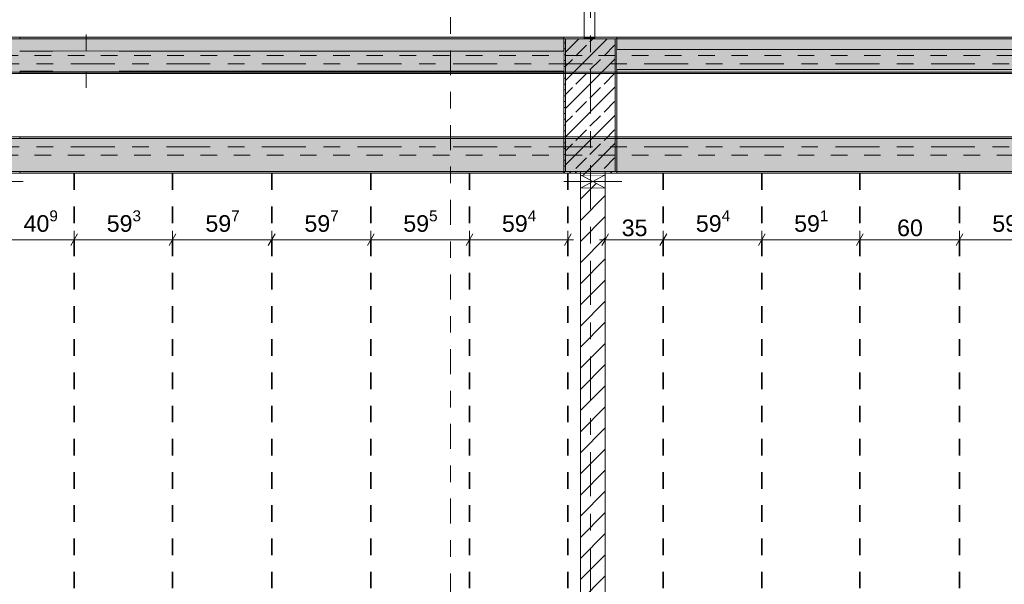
# Model space of a CAD drawing. Header units: metres. Extents: x -3.6 to 84.5, y -11 to 16.8.
# Tile 22 of 229: x 7.9 to 13.8, y 2.7 to 6.1. Entities that reach past the tile are written whole.
import ezdxf

# ---------------------------------------------------------------- set-up
doc = ezdxf.new("R2010")
doc.units = ezdxf.units.M
doc.header["$MEASUREMENT"] = 0
for name, pattern in [('Achse', [0.2, 0.1, -0.05, 0, -0.05]), ('Schnittlinie', [0.3, 0.15, -0.075, 0, -0.075]), ('Strichlinie doppelt', [0.546806, 0.264583, -0.105833, 0.070556, -0.105833]), ('Strichlinie eng', [0.115, 0.075, -0.04]), ('Wipeout_Contour', [1, 0, -1])]:
    doc.linetypes.add(name, pattern=pattern)
for name, color, linetype in [('155 - Bemaßung_ Beschriftung.Ausbau - Deckenelemente', 7, 'Continuous'), ('201a - Marker.Schnitt - optisch Grundriss', 7, 'Continuous'), ('451 - Universal.Achsen Raster', 7, 'Continuous'), ('605 - Struktur.Wand Innen', 7, 'Continuous'), ('607 - Struktur.Stütze', 7, 'Continuous'), ('608 - Struktur.Träger', 7, 'Continuous'), ('Abbruch_605 - Struktur.Wand Innen', 7, 'Continuous'), ('Neubau_605 - Struktur.Wand Innen', 7, 'Continuous')]:
    doc.layers.add(name, color=color, linetype=linetype)
doc.styles.add('ERSTELLTER_STIL_2', font='txt')
doc.linetypes.add('Abbruch 1', pattern='A,0,[1,2022.0244.A_L5A-PL04.10_iA_Deckenelemente 3.OG1.Shx,S=0.001984,R=0,X=0,Y=0],-0.25,0', length=0.25)
doc.dimstyles.new('ERSTELLTER_STIL__1', dxfattribs={"dimtxt": 0.1, "dimasz": 0.0532, "dimexe": 0.18, "dimexo": 0.0625, "dimgap": 0, "dimtad": 1, "dimtih": 1, "dimtoh": 1, "dimzin": 0, "dimdsep": 46, "dimtxsty": 'ERSTELLTER_STIL_2', "dimblk": 'ARROWHEAD_2', "dimblk1": 'ARROWHEAD_2', "dimblk2": 'ARROWHEAD_2', "dimcen": 0.09, "dimse1": 1, "dimse2": 1, "dimclrd": 7, "dimclre": 7, "dimclrt": 7, "dimazin": 0, "dimtfac": 1, "dimtdec": 4, "dimtmove": 0, "dimatfit": 3, "dimfxl": 1, "dimtolj": 1, "dimtzin": 0, "dimarcsym": 0})
pattern_1 = [(45, (0, 0), (-0.08485281, 0.08485281), []), (45, (-0.04243, 0.04243), (-0.08485281, 0.08485281), [0.09, -0.03])]
pattern_2 = [(45, (0, 0), (-0.01767767, 0.01767767), [0, -0.025])]
pattern_3 = [(45, (0, 0), (-0.0636396, 0.0636396), [])]

# ---------------------------------------------------------------- blocks, each defined once
blk = doc.blocks.new('*D217')
at = {"layer": '155 - Bemaßung_ Beschriftung.Ausbau - Deckenelemente', "color": 7, "linetype": 'Continuous', "lineweight": 5}
for p, q in [((7.8302, 4.825), (7.7898, 4.755)), ((7.81, 4.7375), (7.81, 4.8425)), ((8.2392, 4.825), (8.1988, 4.755)), ((8.219, 4.7375), (8.219, 4.8425)), ((7.7758, 4.79), (7.81, 4.79)), ((7.81, 4.79), (8.219, 4.79))]:
    blk.add_line(p, q, dxfattribs=at)
at = {"layer": '155 - Bemaßung_ Beschriftung.Ausbau - Deckenelemente', "color": 7, "lineweight": 5, "insert": (7.9136, 4.8083), "char_height": 0.1, "attachment_point": 7, "style": 'ERSTELLTER_STIL_2'}
blk.add_mtext('\\A1;{\\pql;\\fArial|b0|i0|c0|p38;40\\fArial|b0|i0|c0|p38;\\A1{\\H.66x;\\S9^  ;}}', dxfattribs=at)
blk = doc.blocks.new('ARROWHEAD_2')
at = {"color": 0, "linetype": 'Continuous', "lineweight": 0}
for p, q in [((0, 0), (-1, 0)), ((-0.38, -0.66), (0.38, 0.66))]:
    blk.add_line(p, q, dxfattribs=at)
blk = doc.blocks.new('*D218')
at = {"layer": '155 - Bemaßung_ Beschriftung.Ausbau - Deckenelemente', "color": 7, "linetype": 'Continuous', "lineweight": 5}
for p, q in [((8.2392, 4.825), (8.1988, 4.755)), ((8.219, 4.7375), (8.219, 4.8425)), ((8.8322, 4.825), (8.7918, 4.755)), ((8.812, 4.7375), (8.812, 4.8425)), ((8.219, 4.79), (8.812, 4.79))]:
    blk.add_line(p, q, dxfattribs=at)
at = {"layer": '155 - Bemaßung_ Beschriftung.Ausbau - Deckenelemente', "color": 7, "lineweight": 5, "insert": (8.4146, 4.8083), "char_height": 0.1, "attachment_point": 7, "style": 'ERSTELLTER_STIL_2'}
blk.add_mtext('\\A1;{\\pql;\\fArial|b0|i0|c0|p38;59\\fArial|b0|i0|c0|p38;\\A1{\\H.66x;\\S3^  ;}}', dxfattribs=at)
blk = doc.blocks.new('*D219')
at = {"layer": '155 - Bemaßung_ Beschriftung.Ausbau - Deckenelemente', "color": 7, "linetype": 'Continuous', "lineweight": 5}
for p, q in [((8.8322, 4.825), (8.7918, 4.755)), ((8.812, 4.7375), (8.812, 4.8425)), ((9.4292, 4.825), (9.3888, 4.755)), ((9.409, 4.7375), (9.409, 4.8425)), ((8.812, 4.79), (9.409, 4.79))]:
    blk.add_line(p, q, dxfattribs=at)
at = {"layer": '155 - Bemaßung_ Beschriftung.Ausbau - Deckenelemente', "color": 7, "lineweight": 5, "insert": (9.0096, 4.8083), "char_height": 0.1, "attachment_point": 7, "style": 'ERSTELLTER_STIL_2'}
blk.add_mtext('\\A1;{\\pql;\\fArial|b0|i0|c0|p38;59\\fArial|b0|i0|c0|p38;\\A1{\\H.66x;\\S7^  ;}}', dxfattribs=at)
blk = doc.blocks.new('*D220')
at = {"layer": '155 - Bemaßung_ Beschriftung.Ausbau - Deckenelemente', "color": 7, "linetype": 'Continuous', "lineweight": 5}
for p, q in [((9.4292, 4.825), (9.3888, 4.755)), ((9.409, 4.7375), (9.409, 4.8425)), ((10.0262, 4.825), (9.9858, 4.755)), ((10.006, 4.7375), (10.006, 4.8425)), ((9.409, 4.79), (10.006, 4.79))]:
    blk.add_line(p, q, dxfattribs=at)
at = {"layer": '155 - Bemaßung_ Beschriftung.Ausbau - Deckenelemente', "color": 7, "lineweight": 5, "insert": (9.6066, 4.8083), "char_height": 0.1, "attachment_point": 7, "style": 'ERSTELLTER_STIL_2'}
blk.add_mtext('\\A1;{\\pql;\\fArial|b0|i0|c0|p38;59\\fArial|b0|i0|c0|p38;\\A1{\\H.66x;\\S7^  ;}}', dxfattribs=at)
blk = doc.blocks.new('*D221')
at = {"layer": '155 - Bemaßung_ Beschriftung.Ausbau - Deckenelemente', "color": 7, "linetype": 'Continuous', "lineweight": 5}
for p, q in [((10.0262, 4.825), (9.9858, 4.755)), ((10.006, 4.7375), (10.006, 4.8425)), ((10.6212, 4.825), (10.5808, 4.755)), ((10.601, 4.7375), (10.601, 4.8425)), ((10.006, 4.79), (10.601, 4.79))]:
    blk.add_line(p, q, dxfattribs=at)
at = {"layer": '155 - Bemaßung_ Beschriftung.Ausbau - Deckenelemente', "color": 7, "lineweight": 5, "insert": (10.2026, 4.8083), "char_height": 0.1, "attachment_point": 7, "style": 'ERSTELLTER_STIL_2'}
blk.add_mtext('\\A1;{\\pql;\\fArial|b0|i0|c0|p38;59\\fArial|b0|i0|c0|p38;\\A1{\\H.66x;\\S5^  ;}}', dxfattribs=at)
blk = doc.blocks.new('*D222')
at = {"layer": '155 - Bemaßung_ Beschriftung.Ausbau - Deckenelemente', "color": 7, "linetype": 'Continuous', "lineweight": 5}
for p, q in [((10.6212, 4.825), (10.5808, 4.755)), ((10.601, 4.7375), (10.601, 4.8425)), ((11.1748, 4.755), (11.2152, 4.825)), ((11.195, 4.7375), (11.195, 4.8425)), ((10.601, 4.79), (11.195, 4.79)), ((11.195, 4.79), (11.2292, 4.79))]:
    blk.add_line(p, q, dxfattribs=at)
at = {"layer": '155 - Bemaßung_ Beschriftung.Ausbau - Deckenelemente', "color": 7, "lineweight": 5, "insert": (10.7971, 4.8083), "char_height": 0.1, "attachment_point": 7, "style": 'ERSTELLTER_STIL_2'}
blk.add_mtext('\\A1;{\\pql;\\fArial|b0|i0|c0|p38;59\\fArial|b0|i0|c0|p38;\\A1{\\H.66x;\\S4^  ;}}', dxfattribs=at)
blk = doc.blocks.new('*D223')
at = {"layer": '155 - Bemaßung_ Beschriftung.Ausbau - Deckenelemente', "color": 7, "linetype": 'Continuous', "lineweight": 5}
for p, q in [((11.4402, 4.825), (11.3998, 4.755)), ((11.42, 4.7375), (11.42, 4.8425)), ((11.7902, 4.825), (11.7498, 4.755)), ((11.77, 4.7375), (11.77, 4.8425)), ((11.3858, 4.79), (11.42, 4.79)), ((11.42, 4.79), (11.77, 4.79))]:
    blk.add_line(p, q, dxfattribs=at)
at = {"layer": '155 - Bemaßung_ Beschriftung.Ausbau - Deckenelemente', "color": 7, "lineweight": 5, "insert": (11.5191, 4.81), "char_height": 0.1, "attachment_point": 7, "style": 'ERSTELLTER_STIL_2'}
blk.add_mtext('\\A1;{\\pql;\\fArial|b0|i0|c0|p38;35}', dxfattribs=at)
blk = doc.blocks.new('*D224')
at = {"layer": '155 - Bemaßung_ Beschriftung.Ausbau - Deckenelemente', "color": 7, "linetype": 'Continuous', "lineweight": 5}
for p, q in [((11.7902, 4.825), (11.7498, 4.755)), ((11.77, 4.7375), (11.77, 4.8425)), ((12.3842, 4.825), (12.3438, 4.755)), ((12.364, 4.7375), (12.364, 4.8425)), ((11.77, 4.79), (12.364, 4.79))]:
    blk.add_line(p, q, dxfattribs=at)
at = {"layer": '155 - Bemaßung_ Beschriftung.Ausbau - Deckenelemente', "color": 7, "lineweight": 5, "insert": (11.9661, 4.8083), "char_height": 0.1, "attachment_point": 7, "style": 'ERSTELLTER_STIL_2'}
blk.add_mtext('\\A1;{\\pql;\\fArial|b0|i0|c0|p38;59\\fArial|b0|i0|c0|p38;\\A1{\\H.66x;\\S4^  ;}}', dxfattribs=at)
blk = doc.blocks.new('*D225')
at = {"layer": '155 - Bemaßung_ Beschriftung.Ausbau - Deckenelemente', "color": 7, "linetype": 'Continuous', "lineweight": 5}
for p, q in [((12.3842, 4.825), (12.3438, 4.755)), ((12.364, 4.7375), (12.364, 4.8425)), ((12.9752, 4.825), (12.9348, 4.755)), ((12.955, 4.7375), (12.955, 4.8425)), ((12.364, 4.79), (12.955, 4.79))]:
    blk.add_line(p, q, dxfattribs=at)
at = {"layer": '155 - Bemaßung_ Beschriftung.Ausbau - Deckenelemente', "color": 7, "lineweight": 5, "insert": (12.5586, 4.8083), "char_height": 0.1, "attachment_point": 7, "style": 'ERSTELLTER_STIL_2'}
blk.add_mtext('\\A1;{\\pql;\\fArial|b0|i0|c0|p38;59\\fArial|b0|i0|c0|p38;\\A1{\\H.66x;\\S1^  ;}}', dxfattribs=at)
blk = doc.blocks.new('*D226')
at = {"layer": '155 - Bemaßung_ Beschriftung.Ausbau - Deckenelemente', "color": 7, "linetype": 'Continuous', "lineweight": 5}
for p, q in [((12.9752, 4.825), (12.9348, 4.755)), ((12.955, 4.7375), (12.955, 4.8425)), ((13.5752, 4.825), (13.5348, 4.755)), ((13.555, 4.7375), (13.555, 4.8425)), ((12.955, 4.79), (13.555, 4.79))]:
    blk.add_line(p, q, dxfattribs=at)
at = {"layer": '155 - Bemaßung_ Beschriftung.Ausbau - Deckenelemente', "color": 7, "lineweight": 5, "insert": (13.1791, 4.81), "char_height": 0.1, "attachment_point": 7, "style": 'ERSTELLTER_STIL_2'}
blk.add_mtext('\\A1;{\\pql;\\fArial|b0|i0|c0|p38;60}', dxfattribs=at)
blk = doc.blocks.new('*D227')
at = {"layer": '155 - Bemaßung_ Beschriftung.Ausbau - Deckenelemente', "color": 7, "linetype": 'Continuous', "lineweight": 5}
for p, q in [((13.5752, 4.825), (13.5348, 4.755)), ((13.555, 4.7375), (13.555, 4.8425)), ((14.1732, 4.825), (14.1328, 4.755)), ((14.153, 4.7375), (14.153, 4.8425)), ((13.555, 4.79), (14.153, 4.79))]:
    blk.add_line(p, q, dxfattribs=at)
at = {"layer": '155 - Bemaßung_ Beschriftung.Ausbau - Deckenelemente', "color": 7, "lineweight": 5, "insert": (13.7531, 4.8083), "char_height": 0.1, "attachment_point": 7, "style": 'ERSTELLTER_STIL_2'}
blk.add_mtext('\\A1;{\\pql;\\fArial|b0|i0|c0|p38;59\\fArial|b0|i0|c0|p38;\\A1{\\H.66x;\\S8^  ;}}', dxfattribs=at)

msp = doc.modelspace()

# ---------------------------------------------------------------- hatches: boundary and pattern name
at = {"layer": '607 - Struktur.Stütze', "linetype": 'Continuous', "lineweight": 0, "true_color": 0x000000}
h = msp.add_hatch(dxfattribs=at)
h.set_pattern_fill('Gips_0001', color=18, style=0, pattern_type=2)
h.set_pattern_definition(pattern_2)
h.paths.add_polyline_path([(11.2925, 6.01), (11.17, 6.01), (11.17, 5.19), (11.27, 5.19), (11.27, 5.2), (11.18, 5.2), (11.18, 6), (11.2925, 6)])
h = msp.add_hatch(dxfattribs=at)
h.set_pattern_fill('Beton__Stahlbeton_0001', color=18, style=0, pattern_type=2)
h.set_pattern_definition(pattern_1)
h.paths.add_polyline_path([(11.18, 5.2), (11.48, 5.2), (11.48, 6), (11.18, 6)])
h = msp.add_hatch(dxfattribs=at)
h.set_pattern_fill('Gips_0001', color=18, style=0, pattern_type=2)
h.set_pattern_definition(pattern_2)
h.paths.add_polyline_path([(11.49, 6.01), (11.3575, 6.01), (11.3575, 6), (11.48, 6), (11.48, 5.2), (11.42, 5.2), (11.42, 5.19), (11.49, 5.19)])
at = {"layer": '608 - Struktur.Träger', "linetype": 'Continuous', "lineweight": 0, "true_color": 0x000000}
h = msp.add_hatch(dxfattribs=at)
h.set_pattern_fill('Gips_0001', color=18, style=0, pattern_type=2)
h.set_pattern_definition(pattern_2)
h.paths.add_polyline_path([(7.89, 6), (11.17, 6), (11.17, 6.01), (7.89, 6.01)])
h = msp.add_hatch(dxfattribs=at)
h.set_pattern_fill('Gips_0001', color=18, style=0, pattern_type=2)
h.set_pattern_definition(pattern_2)
h.paths.add_polyline_path([(11.49, 6.01), (11.49, 6), (14.8925, 6), (14.8925, 6.01)])
h = msp.add_hatch(dxfattribs=at)
h.set_pattern_fill('Gips_0001', color=18, style=0, pattern_type=2)
h.set_pattern_definition(pattern_2)
h.paths.add_polyline_path([(7.89, 5.4), (11.17, 5.4), (11.17, 5.41), (7.89, 5.41)])
h = msp.add_hatch(dxfattribs=at)
h.set_pattern_fill('Gips_0001', color=18, style=0, pattern_type=2)
h.set_pattern_definition(pattern_2)
h.paths.add_polyline_path([(11.49, 5.4), (14.85, 5.4), (14.85, 5.41), (11.49, 5.41)])
h = msp.add_hatch(dxfattribs=at)
h.set_pattern_fill('Gips_0001', color=18, style=0, pattern_type=2)
h.set_pattern_definition(pattern_2)
h.paths.add_polyline_path([(7.89, 5.19), (11.17, 5.19), (11.17, 5.2), (7.89, 5.2)])
h = msp.add_hatch(dxfattribs=at)
h.set_pattern_fill('Gips_0001', color=18, style=0, pattern_type=2)
h.set_pattern_definition(pattern_2)
h.paths.add_polyline_path([(14.85, 5.2), (11.49, 5.2), (11.49, 5.19), (14.85, 5.19)])
at = {"layer": 'Abbruch_605 - Struktur.Wand Innen', "linetype": 'Continuous', "lineweight": 0, "true_color": 0x000000}
h = msp.add_hatch(dxfattribs=at)
h.set_pattern_fill('MW_Ziegel_0001', color=18, style=0, pattern_type=2)
h.set_pattern_definition(pattern_3)
h.paths.add_polyline_path([(11.27, 5.18), (11.345, 5.14), (11.42, 5.18)])
h = msp.add_hatch(dxfattribs=at)
h.set_pattern_fill('MW_Ziegel_0001', color=18, style=0, pattern_type=2)
h.set_pattern_definition(pattern_3)
h.paths.add_polyline_path([(11.27, 5.1), (11.42, 5.1), (11.345, 5.14)])
at = {"layer": 'Neubau_605 - Struktur.Wand Innen', "linetype": 'Continuous', "lineweight": 0, "true_color": 0x000000}
for points in [[(8.49, 5.925), (8.09, 5.925), (8.29, 5.865)], [(8.09, 5.805), (8.49, 5.805), (8.29, 5.865)]]:
    msp.add_hatch(color=18, dxfattribs=at).paths.add_polyline_path(points)

# ---------------------------------------------------------------- linework, layer by layer
at = {"layer": '155 - Bemaßung_ Beschriftung.Ausbau - Deckenelemente', "color": 7, "linetype": 'Achse', "lineweight": 35}
for p, q in [((8.219, 5.19), (8.219, 0.71)), ((8.812, 5.19), (8.812, 0.71)), ((9.409, 5.19), (9.409, 0.71)), ((10.006, 5.19), (10.006, 0.71)), ((10.601, 5.19), (10.601, 0.71)), ((11.195, 5.19), (11.195, 0.71)), ((11.77, 5.19), (11.77, 0.71)), ((12.364, 5.19), (12.364, 0.71)), ((12.955, 5.19), (12.955, 0.71)), ((13.555, 5.19), (13.555, 0.71))]:
    msp.add_line(p, q, dxfattribs=at)
at = {"layer": '451 - Universal.Achsen Raster', "color": 160, "linetype": 'Strichlinie doppelt', "lineweight": 9, "true_color": 0x3232ff}
msp.add_line((64.935, 5.35), (-3.175, 5.35), dxfattribs=at)
at = {"layer": '605 - Struktur.Wand Innen', "color": 7, "linetype": 'Continuous', "lineweight": 13, "flags": 128}
for points in [[(8.49, 5.925), (8.09, 5.925)], [(8.09, 5.805), (8.49, 5.805)]]:
    msp.add_lwpolyline(points, dxfattribs=at)
at = {"layer": '607 - Struktur.Stütze', "color": 7, "linetype": 'Continuous', "lineweight": 5, "flags": 128}
for points in [[(11.2925, 6.01), (11.17, 6.01), (11.17, 5.19), (11.27, 5.19)], [(11.42, 5.19), (11.49, 5.19), (11.49, 6.01), (11.3575, 6.01)]]:
    msp.add_lwpolyline(points, dxfattribs=at)
at = {"layer": '607 - Struktur.Stütze', "color": 7, "linetype": 'Continuous', "lineweight": 13, "flags": 128}
msp.add_lwpolyline([(11.18, 5.2), (11.48, 5.2), (11.48, 6), (11.18, 6)], close=True, dxfattribs=at)
at = {"layer": '608 - Struktur.Träger', "color": 7, "linetype": 'Continuous', "lineweight": 13}
for p, q in [((7.89, 6), (7.57, 6)), ((11.17, 6), (7.89, 6)), ((14.8925, 6), (11.49, 6)), ((0.38, 5.41), (61.88, 5.41)), ((7.89, 5.4), (7.57, 5.4)), ((11.17, 5.4), (7.89, 5.4)), ((11.49, 5.4), (11.17, 5.4)), ((14.85, 5.4), (11.49, 5.4))]:
    msp.add_line(p, q, dxfattribs=at)
at = {"layer": '608 - Struktur.Träger', "color": 7, "linetype": 'Continuous', "lineweight": 5}
for p, q in [((7.89, 6.01), (7.89, 6)), ((11.17, 6.01), (7.89, 6.01)), ((11.17, 6.01), (11.17, 6)), ((11.49, 6.01), (11.49, 6)), ((14.8925, 6.01), (11.49, 6.01)), ((7.89, 5.41), (7.89, 5.4)), ((11.17, 5.41), (7.89, 5.41)), ((11.17, 5.41), (11.17, 5.4)), ((11.49, 5.41), (11.49, 5.4)), ((14.85, 5.41), (11.49, 5.41)), ((7.89, 5.2), (7.89, 5.19)), ((11.17, 5.19), (7.89, 5.19)), ((11.17, 5.2), (11.17, 5.19)), ((11.49, 5.2), (11.49, 5.19)), ((14.85, 5.19), (11.49, 5.19))]:
    msp.add_line(p, q, dxfattribs=at)
at = {"layer": '608 - Struktur.Träger', "color": 7, "linetype": 'Achse', "lineweight": 9}
msp.add_line((0.38, 5.3), (61.88, 5.3), dxfattribs=at)
at = {"layer": 'Abbruch_605 - Struktur.Wand Innen', "color": 160, "linetype": 'Abbruch 1', "lineweight": 5, "true_color": 0x3232ff}
for p, q in [((8.29, 6.025), (8.29, 5.705)), ((7.56, 5.14), (7.91, 5.14)), ((7.56, 5.14), (7.91, 5.14)), ((11.17, 5.14), (11.52, 5.14)), ((11.17, 5.14), (11.52, 5.14))]:
    msp.add_line(p, q, dxfattribs=at)
at = {"layer": 'Abbruch_605 - Struktur.Wand Innen', "color": 7, "linetype": 'Abbruch 1', "lineweight": 13}
for p, q in [((8.09, 5.925), (8.09, 5.805)), ((8.49, 5.805), (8.49, 5.925))]:
    msp.add_line(p, q, dxfattribs=at)
at = {"layer": 'Abbruch_605 - Struktur.Wand Innen', "color": 7, "linetype": 'Abbruch 1', "lineweight": 18}
for p, q in [((11.42, 5.18), (11.27, 5.18)), ((11.27, 5.1), (11.42, 5.1))]:
    msp.add_line(p, q, dxfattribs=at)
at = {"layer": 'Abbruch_605 - Struktur.Wand Innen', "color": 7, "linetype": 'Abbruch 1', "lineweight": 18, "flags": 128}
for points in [[(11.27, 5.18), (11.27, 5.1)], [(11.42, 5.1), (11.42, 5.18)]]:
    msp.add_lwpolyline(points, dxfattribs=at)
at = {"layer": 'Neubau_605 - Struktur.Wand Innen', "color": 1, "linetype": 'Strichlinie eng', "lineweight": 9}
for p, q in [((8.09, 5.925), (8.49, 5.805)), ((8.49, 5.925), (8.09, 5.805))]:
    msp.add_line(p, q, dxfattribs=at)
at = {"layer": 'Neubau_605 - Struktur.Wand Innen', "color": 1, "linetype": 'Continuous', "lineweight": 9}
for p, q in [((11.27, 5.1), (11.42, 5.18)), ((11.27, 5.18), (11.42, 5.1))]:
    msp.add_line(p, q, dxfattribs=at)

# ---------------------------------------------------------------- dimensions: what is measured, and where the dimension line sits
at = {"layer": '155 - Bemaßung_ Beschriftung.Ausbau - Deckenelemente', "color": 7, "linetype": 'Continuous', "lineweight": 5}
for base, p1, p2, picture, middle in [((8.219, 4.79), (7.81, 2.95), (8.219, 5.19), '*D217', (8.1249, 4.86)), ((8.812, 4.79), (8.219, 5.19), (8.812, 5.19), '*D218', (8.6259, 4.86)), ((9.409, 4.79), (8.812, 5.19), (9.409, 5.19), '*D219', (9.2209, 4.86)), ((10.006, 4.79), (9.409, 5.19), (10.006, 5.19), '*D220', (9.8179, 4.86)), ((10.601, 4.7899822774), (10.006, 5.1899822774), (10.601, 5.1899822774), '*D221', (10.4138662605, 4.8599822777)), ((12.364, 4.79), (11.77, 5.19), (12.364, 5.19), '*D224', (12.1774, 4.86)), ((12.955, 4.79), (12.364, 5.19), (12.955, 5.19), '*D225', (12.7699, 4.86)), ((13.555, 4.79), (12.955, 5.19), (13.555, 5.19), '*D226', (13.2553, 4.86)), ((14.153, 4.79), (13.555, 5.19), (14.153, 5.19), '*D227', (13.9644, 4.86))]:
    dim = msp.add_linear_dim(base=base, p1=p1, p2=p2, dimstyle='ERSTELLTER_STIL__1', dxfattribs=at)
    dim.commit()
    dim.dimension.update_dxf_attribs({"geometry": picture, "text_midpoint": middle, "dimtype": 160})

# ---------------------------------------------------------------- next in the draw order: wipeouts: each hides what was drawn before it
at = {"color": 254, "linetype": 'Wipeout_Contour', "lineweight": 0, "ltscale": 51.306329}
msp.add_wipeout([(11.2925, 6), (11.3575, 6), (11.3575, 6.005), (11.2925, 6.005)], dxfattribs=at).dxf.layer = '605 - Struktur.Wand Innen'
at = {"color": 254, "linetype": 'Wipeout_Contour', "lineweight": 0, "ltscale": 44.803473}
msp.add_wipeout([(7.89, 5.805), (11.17, 5.805), (11.17, 5.925), (7.89, 5.925)], dxfattribs=at).dxf.layer = '605 - Struktur.Wand Innen'
at = {"color": 254, "linetype": 'Wipeout_Contour', "lineweight": 0, "ltscale": 57.694392}
msp.add_wipeout([(11.49, 5.815), (14.85, 5.815), (14.85, 5.935), (11.49, 5.935)], dxfattribs=at).dxf.layer = '605 - Struktur.Wand Innen'
at = {"color": 254, "linetype": 'Wipeout_Contour', "lineweight": 0, "ltscale": 49.93819}
msp.add_wipeout([(11.42, 5.2), (11.27, 5.2), (11.27, 5.18), (11.42, 5.18)], dxfattribs=at).dxf.layer = '605 - Struktur.Wand Innen'
at = {"color": 254, "linetype": 'Wipeout_Contour', "lineweight": 0, "ltscale": 47.564447}
msp.add_wipeout([(11.42, 5.1), (11.27, 5.1), (11.27, 0.7), (11.42, 0.7)], dxfattribs=at).dxf.layer = '605 - Struktur.Wand Innen'

# ---------------------------------------------------------------- next in the draw order: hatches: boundary and pattern name
at = {"layer": '605 - Struktur.Wand Innen', "linetype": 'Continuous', "lineweight": 0, "true_color": 0x000000}
h = msp.add_hatch(dxfattribs=at)
h.set_pattern_fill('MW_Ziegel_0001', color=18, style=0, pattern_type=2)
h.set_pattern_definition(pattern_3)
h.paths.add_polyline_path([(11.2925, 6), (11.3575, 6), (11.3575, 6.005), (11.2925, 6.005)])
h = msp.add_hatch(dxfattribs=at)
h.set_pattern_fill('MW_Ziegel_0001', color=18, style=0, pattern_type=2)
h.set_pattern_definition(pattern_3)
h.paths.add_polyline_path([(11.42, 5.2), (11.27, 5.2), (11.27, 5.18), (11.42, 5.18)])
h = msp.add_hatch(dxfattribs=at)
h.set_pattern_fill('MW_Ziegel_0001', color=18, style=0, pattern_type=2)
h.set_pattern_definition(pattern_3)
h.paths.add_polyline_path([(11.42, 5.1), (11.27, 5.1), (11.27, 0.7), (11.42, 0.7)])
at = {"layer": '608 - Struktur.Träger', "linetype": 'Continuous', "lineweight": 0, "true_color": 0x000000}
h = msp.add_hatch(dxfattribs=at)
h.set_pattern_fill('Beton__Stahlbeton_0001', color=18, style=0, pattern_type=2)
h.set_pattern_definition(pattern_1)
h.paths.add_polyline_path([(0.69, 6), (0.38, 6), (0.38, 5.8), (0.69, 5.8), (4.025, 5.8), (4.21, 5.8), (7.57, 5.8), (7.89, 5.8), (11.17, 5.8), (11.49, 5.8), (14.85, 5.8), (15.005, 5.8), (18.37, 5.8), (18.69, 5.8), (22.03, 5.8), (22.19, 5.8), (25.57, 5.8), (25.89, 5.8), (32.77, 5.8), (33.09, 5.8), (36.455, 5.8), (36.605, 5.8), (39.97, 5.8), (40.29, 5.8), (47.17, 5.8), (47.49, 5.8), (50.86, 5.8), (51.005, 5.8), (54.37, 5.8), (54.69, 5.8), (58.065, 5.8), (58.205, 5.8), (61.57, 5.8), (61.88, 5.8), (61.88, 6), (61.57, 6), (54.69, 6), (54.37, 6), (51, 6), (50.935, 6), (47.49, 6), (47.17, 6), (40.29, 6), (39.97, 6), (33.09, 6), (32.77, 6), (25.89, 6), (25.57, 6), (18.69, 6), (18.37, 6), (14.9575, 6), (14.8925, 6), (11.49, 6), (11.17, 6), (7.89, 6), (7.57, 6)])
h = msp.add_hatch(dxfattribs=at)
h.set_pattern_fill('Gips_0001', color=18, style=0, pattern_type=2)
h.set_pattern_definition(pattern_2)
h.paths.add_polyline_path([(11.17, 5.8), (7.89, 5.8), (7.89, 5.79), (11.17, 5.79)])
h = msp.add_hatch(dxfattribs=at)
h.set_pattern_fill('Gips_0001', color=18, style=0, pattern_type=2)
h.set_pattern_definition(pattern_2)
h.paths.add_polyline_path([(11.49, 5.79), (14.85, 5.79), (14.85, 5.8), (11.49, 5.8)])
h = msp.add_hatch(dxfattribs=at)
h.set_pattern_fill('Beton__Stahlbeton_0001', color=18, style=0, pattern_type=2)
h.set_pattern_definition(pattern_1)
h.paths.add_polyline_path([(0.69, 5.4), (0.38, 5.4), (0.38, 5.2), (0.69, 5.2), (4.025, 5.2), (4.21, 5.2), (7.57, 5.2), (7.89, 5.2), (11.17, 5.2), (11.49, 5.2), (14.85, 5.2), (15.005, 5.2), (18.37, 5.2), (18.69, 5.2), (22.03, 5.2), (22.19, 5.2), (25.57, 5.2), (25.89, 5.2), (29.26, 5.2), (29.41, 5.2), (32.77, 5.2), (33.09, 5.2), (36.455, 5.2), (36.605, 5.2), (39.97, 5.2), (40.29, 5.2), (47.17, 5.2), (47.49, 5.2), (50.86, 5.2), (51.005, 5.2), (54.37, 5.2), (54.69, 5.2), (58.065, 5.2), (58.205, 5.2), (61.57, 5.2), (61.88, 5.2), (61.88, 5.4), (61.57, 5.4), (58.205, 5.4), (58.065, 5.4), (54.69, 5.4), (54.37, 5.4), (51.005, 5.4), (50.86, 5.4), (47.49, 5.4), (47.17, 5.4), (40.29, 5.4), (39.97, 5.4), (36.605, 5.4), (36.455, 5.4), (33.09, 5.4), (32.77, 5.4), (29.41, 5.4), (29.26, 5.4), (25.89, 5.4), (25.57, 5.4), (22.19, 5.4), (22.03, 5.4), (18.69, 5.4), (18.37, 5.4), (15.005, 5.4), (14.85, 5.4), (11.49, 5.4), (11.17, 5.4), (7.89, 5.4), (7.57, 5.4), (4.21, 5.4), (4.025, 5.4)])

# ---------------------------------------------------------------- next in the draw order: linework, layer by layer
at = {"layer": '201a - Marker.Schnitt - optisch Grundriss', "color": 7, "linetype": 'Schnittlinie', "lineweight": 13}
msp.add_line((10.488, 14.48), (10.488, -0.78), dxfattribs=at)
at = {"layer": '451 - Universal.Achsen Raster', "color": 160, "linetype": 'Strichlinie doppelt', "lineweight": 9, "true_color": 0x3232ff}
for p, q in [((11.33, -10.585), (11.33, 16.355)), ((64.935, 5.85), (-3.175, 5.85))]:
    msp.add_line(p, q, dxfattribs=at)
at = {"layer": '605 - Struktur.Wand Innen', "color": 7, "linetype": 'Continuous', "lineweight": 13}
for p, q in [((11.2925, 8.095), (11.2925, 6.005)), ((11.3575, 6.005), (11.3575, 8.095))]:
    msp.add_line(p, q, dxfattribs=at)
at = {"layer": '605 - Struktur.Wand Innen', "color": 7, "linetype": 'Continuous', "lineweight": 18}
msp.add_line((11.2925, 6.005), (11.3575, 6.005), dxfattribs=at)
at = {"layer": '605 - Struktur.Wand Innen', "color": 7, "linetype": 'Continuous', "lineweight": 18, "flags": 128}
for points in [[(11.2925, 6.005), (11.2925, 6)], [(11.3575, 6), (11.3575, 6.005)], [(11.27, 5.2), (11.27, 5.18)], [(11.42, 5.18), (11.42, 5.2)], [(11.27, 5.1), (11.27, 0.7)], [(11.42, 0.7), (11.42, 5.1)]]:
    msp.add_lwpolyline(points, dxfattribs=at)
at = {"layer": '605 - Struktur.Wand Innen', "color": 7, "linetype": 'Continuous', "lineweight": 13, "flags": 128}
for points in [[(8.09, 5.925), (7.89, 5.925)], [(11.17, 5.925), (8.49, 5.925)], [(14.8925, 5.935), (11.49, 5.935)], [(7.89, 5.805), (8.09, 5.805)], [(8.49, 5.805), (11.17, 5.805)], [(11.49, 5.815), (14.85, 5.815)]]:
    msp.add_lwpolyline(points, dxfattribs=at)
at = {"layer": '608 - Struktur.Träger', "color": 7, "linetype": 'Continuous', "lineweight": 13}
for p, q in [((0.38, 6.01), (61.88, 6.01)), ((11.49, 6), (11.17, 6)), ((0.38, 5.79), (61.88, 5.79)), ((0.38, 5.19), (61.88, 5.19))]:
    msp.add_line(p, q, dxfattribs=at)
at = {"layer": '608 - Struktur.Träger', "color": 7, "linetype": 'Achse', "lineweight": 9}
msp.add_line((0.38, 5.9), (61.88, 5.9), dxfattribs=at)
at = {"layer": '608 - Struktur.Träger', "color": 7, "linetype": 'Continuous', "lineweight": 5}
for p, q in [((7.89, 5.8), (7.89, 5.79)), ((11.17, 5.79), (7.89, 5.79)), ((11.17, 5.8), (11.17, 5.79)), ((11.49, 5.8), (11.49, 5.79)), ((14.85, 5.79), (11.49, 5.79))]:
    msp.add_line(p, q, dxfattribs=at)
at = {"layer": '608 - Struktur.Träger', "color": 7, "linetype": 'Continuous', "lineweight": 13, "flags": 128}
for points in [[(47.49, 5.8), (47.17, 5.8), (40.29, 5.8), (39.97, 5.8), (36.605, 5.8), (36.455, 5.8), (33.09, 5.8), (32.77, 5.8), (25.89, 5.8), (25.57, 5.8), (22.19, 5.8), (22.03, 5.8), (18.69, 5.8), (18.37, 5.8), (15.005, 5.8), (14.85, 5.8), (11.49, 5.8), (11.17, 5.8), (7.89, 5.8), (7.57, 5.8), (4.21, 5.8), (4.025, 5.8), (0.69, 5.8), (0.38, 5.8)], [(14.85, 5.2), (11.49, 5.2), (11.17, 5.2), (7.89, 5.2), (7.57, 5.2), (4.21, 5.2), (4.025, 5.2), (0.69, 5.2), (0.38, 5.2)]]:
    msp.add_lwpolyline(points, dxfattribs=at)

# ---------------------------------------------------------------- next in the draw order: dimensions: what is measured, and where the dimension line sits
at = {"layer": '155 - Bemaßung_ Beschriftung.Ausbau - Deckenelemente', "color": 7, "linetype": 'Continuous', "lineweight": 5}
for base, p1, p2, picture, middle in [((11.195, 4.79), (10.601, 5.19), (11.195, 5.19), '*D222', (11.0084, 4.86)), ((11.77, 4.79), (11.42, 2.95), (11.77, 5.19), '*D223', (11.5953, 4.86))]:
    dim = msp.add_linear_dim(base=base, p1=p1, p2=p2, dimstyle='ERSTELLTER_STIL__1', dxfattribs=at)
    dim.commit()
    dim.dimension.update_dxf_attribs({"geometry": picture, "text_midpoint": middle, "dimtype": 160})

doc.saveas('drawing.dxf')
